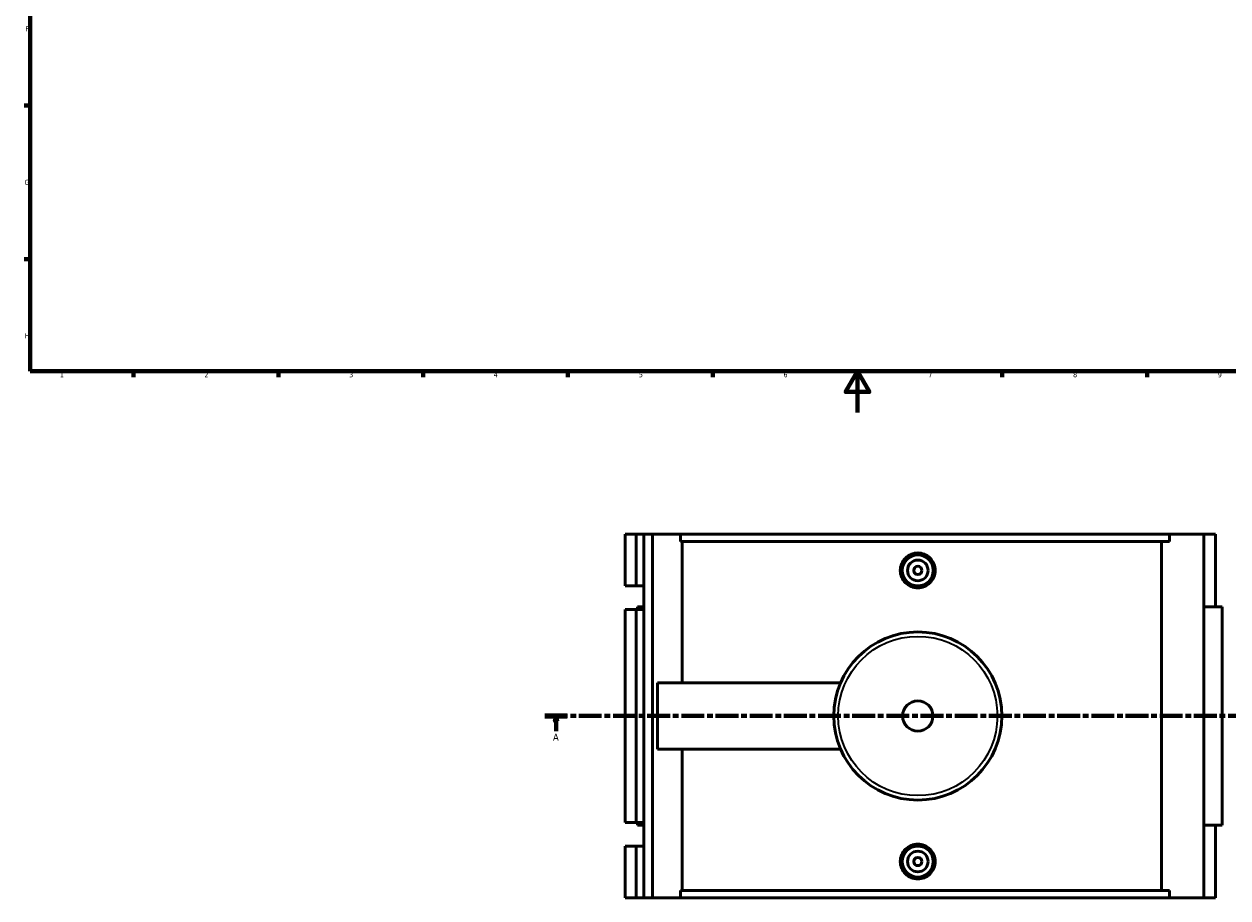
# Model space of a CAD drawing. Header units: millimetres. Extents: x 0 to 1006, y -235 to 1214.
# Tile 1 of 7: x 17 to 600, y -235 to 188. Entities that reach past the tile are written whole.
import ezdxf

# ---------------------------------------------------------------- set-up
doc = ezdxf.new("R2010")
doc.units = ezdxf.units.MM
doc.linetypes.add('CHAIN', pattern=[0.3543, 0.2362, -0.0295, 0.0591, -0.0295])
for name, color, linetype, lineweight in [('Border (ISO)', 7, 'Continuous', 70), ('Section Line (ISO)', 7, 'CHAIN', 70), ('Visible (ISO)', 7, 'Continuous', 50), ('Visible Narrow (ISO)', 7, 'Continuous', 35)]:
    doc.layers.add(name, color=color, linetype=linetype, lineweight=lineweight)
doc.styles.add('Label Text (ISO)', font='tahoma.ttf')
doc.styles.add('Note Text (ISO)', font='tahoma.ttf')

# ---------------------------------------------------------------- blocks, each defined once
blk = doc.blocks.new('Borders Default Border')
at = {"layer": 'Border (ISO)'}
for p, q in [((20, 148.5), (17.1, 148.5)), ((20, 74.25), (17.1, 74.25)), ((70.08, 20), (70.08, 17.1)), ((140.17, 20), (140.17, 17.1)), ((210.25, 20), (210.25, 17.1)), ((280.33, 20), (280.33, 17.1)), ((350.42, 20), (350.42, 17.1)), ((490.58, 20), (490.58, 17.1)), ((560.67, 20), (560.67, 17.1))]:
    blk.add_line(p, q, dxfattribs=at)
at = {"layer": 'Border (ISO)', "flags": 128}
for points in [[(20, 20), (20, 574), (821, 574), (821, 20), (20, 20)], [(420.5, 0), (420.5, 20), (414.73, 10), (426.27, 10), (420.5, 20)]]:
    blk.add_lwpolyline(points, dxfattribs=at)
at = {"layer": 'Border (ISO)', "color": 232, "true_color": 0xca0064, "char_height": 2.5, "attachment_point": 7, "style": 'Note Text (ISO)'}
for s, insert in [('F', (17.7, 184.38)), ('G', (17.31, 110.08)), ('H', (17.44, 35.88)), ('1', (34.48, 17.1)), ('2', (104.37, 17.1)), ('3', (174.43, 17.05)), ('4', (244.42, 17.1)), ('5', (314.64, 17.05)), ('6', (384.66, 17.05)), ('7', (454.77, 17.1)), ('8', (524.81, 17.04)), ('9', (594.88, 17.05))]:
    blk.add_mtext(s, dxfattribs=dict(at, insert=insert))
blk = doc.blocks.new('2dTransSection0')
at = {"layer": 'Section Line (ISO)', "linetype": 'CHAIN', "ltscale": 46.681}
blk.add_line((269.09, -146.75), (693.51, -146.75), dxfattribs=at)
at = {"layer": 'Section Line (ISO)', "linetype": 'Continuous', "lineweight": 140}
for p, q in [((269.09, -146.75), (280.03, -146.75)), ((682.57, -146.75), (693.51, -146.75))]:
    blk.add_line(p, q, dxfattribs=at)
at = {"layer": 'Section Line (ISO)', "linetype": 'Continuous'}
for p, q in [((274.56, -146.75), (274.06, -149.25)), ((274.06, -149.25), (275.06, -149.25)), ((274.56, -149.25), (274.56, -146.75)), ((275.06, -149.25), (274.56, -146.75)), ((274.56, -154.16), (274.56, -149.25)), ((688.04, -146.75), (687.54, -149.25)), ((687.54, -149.25), (688.54, -149.25)), ((688.04, -149.25), (688.04, -146.75)), ((688.54, -149.25), (688.04, -146.75)), ((688.04, -154.16), (688.04, -149.25))]:
    blk.add_line(p, q, dxfattribs=at)
at = {"layer": 'Section Line (ISO)', "linetype": 'Continuous', "flags": 128}
for points in [[(275.06, -149.25), (274.56, -146.75), (274.06, -149.25), (275.06, -149.25)], [(688.54, -149.25), (688.04, -146.75), (687.54, -149.25), (688.54, -149.25)]]:
    blk.add_lwpolyline(points, dxfattribs=at)
at = {"layer": 'Section Line (ISO)'}
for points in [[(275.06, -149.25), (274.56, -146.75), (274.06, -149.25), (275.06, -149.25)], [(688.54, -149.25), (688.04, -146.75), (687.54, -149.25), (688.54, -149.25)]]:
    blk.add_solid(points, dxfattribs=at)
at = {"layer": 'Section Line (ISO)', "char_height": 3.5, "attachment_point": 7, "style": 'Label Text (ISO)'}
for insert in [(273.07, -158.75), (686.55, -158.75)]:
    blk.add_mtext('A', dxfattribs=dict(at, insert=insert))

msp = doc.modelspace()

# ---------------------------------------------------------------- linework, layer by layer
at = {"layer": 'Visible (ISO)'}
for p, q in [((308.012, -58.754), (308.012, -83.817)), ((308.012, -58.754), (313.399, -58.754)), ((313.399, -58.754), (316.993, -58.754)), ((313.399, -58.754), (313.399, -83.817)), ((316.993, -58.754), (316.993, -83.817)), ((316.993, -58.754), (321.303, -58.754)), ((321.303, -58.754), (321.303, -234.754)), ((321.303, -58.754), (334.786, -58.754)), ((334.786, -58.754), (334.786, -62.274)), ((334.786, -58.754), (571.439, -58.754)), ((571.439, -62.274), (334.786, -62.274)), ((335.68, -62.274), (335.68, -130.754)), ((567.561, -231.234), (567.561, -62.274)), ((588.069, -58.754), (571.439, -58.754)), ((571.439, -62.274), (571.439, -58.754)), ((593.675, -58.754), (588.069, -58.754)), ((588.069, -58.754), (588.069, -234.754)), ((593.675, -58.754), (593.675, -93.954)), ((308.012, -83.817), (313.399, -83.817)), ((313.399, -83.817), (316.993, -83.817)), ((316.993, -83.817), (316.993, -95.292)), ((313.399, -95.292), (308.012, -95.292)), ((308.012, -95.292), (308.012, -198.217)), ((316.993, -95.292), (313.399, -95.292)), ((313.399, -95.292), (313.399, -198.217)), ((316.993, -93.954), (314.056, -93.954)), ((314.056, -93.954), (314.056, -95.292)), ((316.993, -95.292), (316.993, -198.217)), ((597.05, -93.954), (588.069, -93.954)), ((597.05, -93.954), (597.05, -199.554)), ((323.671, -162.754), (323.671, -130.754)), ((323.671, -130.754), (412.284, -130.754)), ((323.671, -162.754), (412.284, -162.754)), ((335.68, -162.754), (335.68, -231.234)), ((308.012, -198.217), (313.399, -198.217)), ((313.399, -198.217), (316.993, -198.217)), ((314.056, -198.217), (314.056, -199.554)), ((314.056, -199.554), (316.993, -199.554)), ((316.993, -198.217), (316.993, -209.692)), ((588.069, -199.554), (597.05, -199.554)), ((593.675, -199.554), (593.675, -234.754)), ((313.399, -209.692), (308.012, -209.692)), ((308.012, -209.692), (308.012, -234.754)), ((316.993, -209.692), (313.399, -209.692)), ((313.399, -209.692), (313.399, -234.754)), ((316.993, -209.692), (316.993, -234.754)), ((334.786, -231.234), (334.786, -234.754)), ((571.439, -231.234), (334.786, -231.234)), ((571.439, -234.754), (571.439, -231.234)), ((308.012, -234.754), (313.399, -234.754)), ((313.399, -234.754), (316.993, -234.754)), ((316.993, -234.754), (321.303, -234.754)), ((321.303, -234.754), (334.786, -234.754)), ((334.786, -234.754), (571.439, -234.754)), ((571.439, -234.754), (588.069, -234.754)), ((588.069, -234.754), (593.675, -234.754))]:
    msp.add_line(p, q, dxfattribs=at)
for centre, radius in [((449.671, -76.354), 7.5), ((449.671, -76.354), 5), ((449.671, -76.354), 2), ((449.671, -146.754), 40.667), ((449.671, -146.754), 7.32), ((449.671, -217.154), 7.5), ((449.671, -217.154), 5), ((449.671, -217.154), 2)]:
    msp.add_circle(centre, radius, dxfattribs=at)
for points, knots in [([(458.146, -76.354), (458.146, -77.418), (457.932, -78.551), (457.065, -80.635), (456.412, -81.586), (454.906, -83.085), (453.953, -83.734), (451.867, -84.594), (450.733, -84.806), (448.608, -84.806), (447.474, -84.594), (445.388, -83.734), (444.436, -83.085), (442.93, -81.586), (442.276, -80.635), (441.409, -78.551), (441.195, -77.418), (441.195, -75.291), (441.409, -74.157), (442.276, -72.073), (442.93, -71.123), (444.436, -69.624), (445.388, -68.975), (447.474, -68.114), (448.608, -67.903), (450.733, -67.903), (451.867, -68.114), (453.953, -68.975), (454.906, -69.624), (456.412, -71.123), (457.065, -72.073), (457.932, -74.157), (458.146, -75.291), (458.146, -76.354)], [0, 0, 0, 0, 0.3190024, 0.3190024, 0.6380049, 0.6380049, 0.9568013, 0.9568013, 1.2755978, 1.2755978, 1.5943942, 1.5943942, 1.9131907, 1.9131907, 2.2321931, 2.2321931, 2.5511956, 2.5511956, 2.870198, 2.870198, 3.1892004, 3.1892004, 3.5079969, 3.5079969, 3.8267933, 3.8267933, 4.1455898, 4.1455898, 4.4643863, 4.4643863, 4.7833887, 4.7833887, 5.1023911, 5.1023911, 5.1023911, 5.1023911]), ([(458.146, -217.154), (458.146, -218.218), (457.932, -219.351), (457.065, -221.435), (456.412, -222.386), (454.906, -223.885), (453.953, -224.534), (451.867, -225.394), (450.733, -225.606), (448.608, -225.606), (447.474, -225.394), (445.388, -224.534), (444.436, -223.885), (442.93, -222.386), (442.276, -221.435), (441.409, -219.351), (441.195, -218.218), (441.195, -217.154), (441.195, -216.091), (441.409, -214.957), (442.276, -212.873), (442.93, -211.923), (444.436, -210.424), (445.388, -209.775), (447.474, -208.914), (448.608, -208.703), (450.733, -208.703), (451.867, -208.914), (453.953, -209.775), (454.906, -210.424), (456.412, -211.923), (457.065, -212.873), (457.932, -214.957), (458.146, -216.091), (458.146, -217.154)], [2.5511956, 2.5511956, 2.5511956, 2.5511956, 2.870198, 2.870198, 3.1892004, 3.1892004, 3.5079969, 3.5079969, 3.8267933, 3.8267933, 4.1455898, 4.1455898, 4.4643863, 4.4643863, 4.7833887, 4.7833887, 5.1023911, 5.1023911, 5.1023911, 5.4213936, 5.4213936, 5.740396, 5.740396, 6.0591924, 6.0591924, 6.3779889, 6.3779889, 6.6967854, 6.6967854, 7.0155818, 7.0155818, 7.3345843, 7.3345843, 7.6535867, 7.6535867, 7.6535867, 7.6535867])]:
    msp.add_open_spline(points, degree=3, knots=knots, dxfattribs=at)
at = {"layer": 'Visible Narrow (ISO)'}
msp.add_circle((449.671, -146.754), 38.525, dxfattribs=at)

# ---------------------------------------------------------------- block references
msp.add_blockref('Borders Default Border', (0, 0))
at = {"layer": 'Section Line (ISO)'}
msp.add_blockref('2dTransSection0', (0, 0), dxfattribs=at)

doc.saveas('drawing.dxf')
